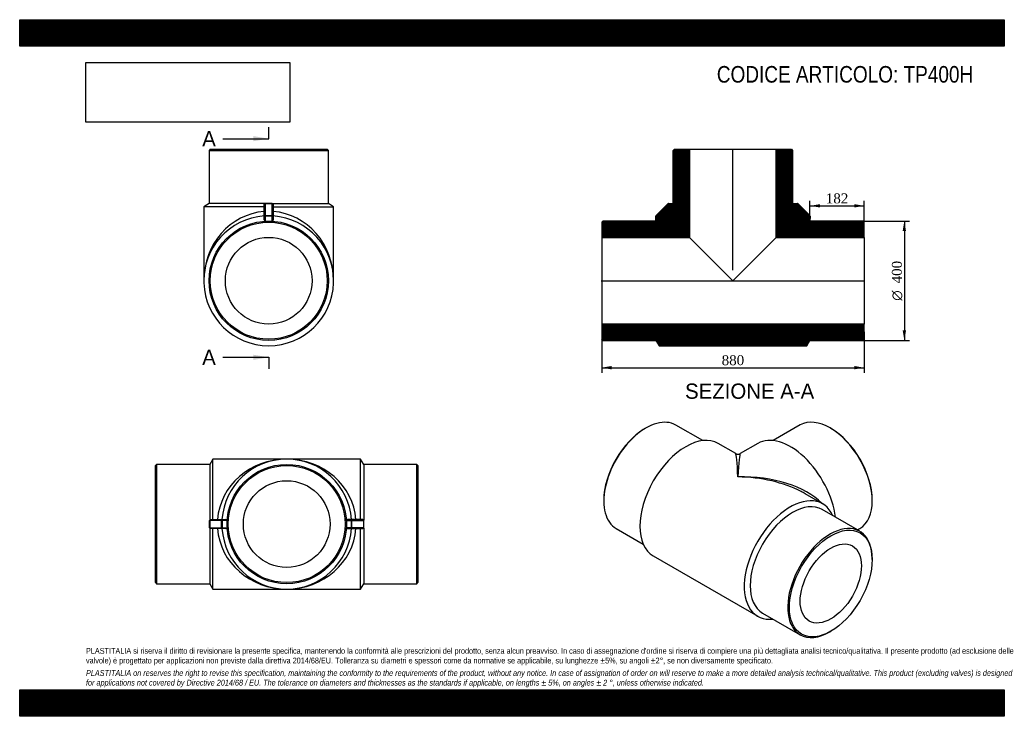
# Model space of a CAD drawing. Header units: millimetres. Extents: x 0 to 3300, y 0 to 2333.
import ezdxf
from ezdxf.enums import TextEntityAlignment as Align
from ezdxf.lldxf.tags import DXFTag

# ---------------------------------------------------------------- set-up
doc = ezdxf.new("R2010")
doc.units = ezdxf.units.MM
doc.header["$LTSCALE"] = 11.111111
for name, color, linetype in [('Default', 7, 'Continuous'), ('DV4_Default', 7, 'Continuous'), ('TP400H', 7, 'Continuous')]:
    doc.layers.add(name, color=color, linetype=linetype)
doc.styles.add('SEACAD_Solid_Edge_ANSI', font='seans.ttf')
doc.styles.add('SEACAD_Solid_Edge_ANSI1_Symbols', font='semeca1.ttf')
doc.styles.add('SEACAD_Times_New_Roman', font='times.ttf')
tags = doc.linetypes.add('CENTER2', pattern=[28.575, 19.05, -3.175, 3.175, -3.175]).pattern_tags.tags
tags[10:11] = [DXFTag(74, 4), DXFTag(75, 0), DXFTag(340, '0'), DXFTag(46, 0.0), DXFTag(50, 0.0), DXFTag(44, 0.0), DXFTag(45, 0.0)]
tags[8:9] = [DXFTag(74, 4), DXFTag(75, 0), DXFTag(340, '0'), DXFTag(46, 0.0), DXFTag(50, 0.0), DXFTag(44, 0.0), DXFTag(45, 0.0)]
tags[6:7] = [DXFTag(74, 4), DXFTag(75, 0), DXFTag(340, '0'), DXFTag(46, 0.0), DXFTag(50, 0.0), DXFTag(44, 0.0), DXFTag(45, 0.0)]
tags[4:5] = [DXFTag(74, 4), DXFTag(75, 0), DXFTag(340, '0'), DXFTag(46, 0.0), DXFTag(50, 0.0), DXFTag(44, 0.0), DXFTag(45, 0.0)]
doc.dimstyles.new('ANSImm', dxfattribs={"dimtxt": 33.333333, "dimasz": 33.333333, "dimexe": 16.666667, "dimexo": 0, "dimgap": 8.333333, "dimtad": 1, "dimdsep": 46, "dimtxsty": 'SEACAD_Times_New_Roman', "dimblk1": '_SE_FILLED', "dimblk2": '_SE_FILLED', "dimsah": 1, "dimcen": 16.666667, "dimazin": 0, "dimtfac": 0.85, "dimtdec": 3, "dimtofl": 0, "dimtmove": 0, "dimatfit": 3, "dimfxl": 1, "dimarcsym": 0})
picture_1 = doc.add_image_def('image1.jpg', size_in_pixel=(4302, 1260))

# ---------------------------------------------------------------- blocks, each defined once
blk = doc.blocks.new('SE')
at = {"layer": 'TP400H', "color": 7, "linetype": 'Continuous'}
for p, q in [((647.4, 861.3), (636.9, 843.8)), ((647.4, 658.8), (647.4, 861.3)), ((894.9, 861.3), (647.4, 861.3)), ((1142.4, 861.3), (894.9, 861.3)), ((1142.4, 658.8), (1142.4, 861.3)), ((1152.9, 843.8), (1142.4, 861.3)), ((458.9, 843.8), (454.9, 839.8)), ((454.9, 447.8), (454.9, 839.8)), ((458.9, 843.8), (458.9, 443.8)), ((636.9, 843.8), (458.9, 843.8)), ((636.9, 843.8), (636.9, 657.1)), ((1152.9, 843.8), (1152.9, 657.1)), ((1330.9, 843.8), (1152.9, 843.8)), ((1330.9, 443.8), (1330.9, 843.8)), ((1334.9, 839.8), (1330.9, 843.8)), ((1334.9, 839.8), (1334.9, 447.8)), ((636.6, 631.8), (636.6, 655.8)), ((637.4, 655.8), (636.6, 655.8)), ((637.4, 631.8), (636.6, 631.8)), ((636.9, 630.5), (636.9, 443.8)), ((676.3, 655.8), (637.4, 655.8)), ((637.4, 655.8), (637.4, 631.8)), ((637.4, 631.8), (676.3, 631.8)), ((639.6, 658.8), (678.4, 658.8)), ((678.4, 628.8), (639.6, 628.8)), ((647.4, 426.3), (647.4, 628.8)), ((676.3, 631.8), (676.3, 655.8)), ((678.5, 655.8), (676.3, 655.8)), ((678.5, 631.8), (676.3, 631.8)), ((678.4, 658.8), (690.6, 658.8)), ((690.6, 628.8), (678.4, 628.8)), ((678.5, 655.8), (678.5, 631.8)), ((694.9, 655.8), (678.5, 655.8)), ((678.5, 631.8), (694.9, 631.8)), ((694.9, 657), (694.9, 655.8)), ((694.9, 655.8), (694.9, 643.8)), ((694.9, 643.8), (694.9, 631.8)), ((694.9, 631.8), (694.9, 630.5)), ((1094.9, 657), (1094.9, 655.8)), ((1094.9, 655.8), (1111.2, 655.8)), ((1094.9, 655.8), (1094.9, 643.8)), ((1094.9, 643.8), (1094.9, 631.8)), ((1094.9, 631.8), (1094.9, 630.5)), ((1111.2, 631.8), (1094.9, 631.8)), ((1111.3, 658.8), (1099.1, 658.8)), ((1099.1, 628.8), (1111.3, 628.8)), ((1111.2, 655.8), (1113.4, 655.8)), ((1111.2, 655.8), (1111.2, 631.8)), ((1111.2, 631.8), (1113.4, 631.8)), ((1150.2, 658.8), (1111.3, 658.8)), ((1111.3, 628.8), (1150.2, 628.8)), ((1113.4, 631.8), (1113.4, 655.8)), ((1113.4, 655.8), (1152.3, 655.8)), ((1152.3, 631.8), (1113.4, 631.8)), ((1142.4, 426.3), (1142.4, 628.8)), ((1152.3, 655.8), (1153.2, 655.8)), ((1152.3, 655.8), (1152.3, 631.8)), ((1152.3, 631.8), (1153.2, 631.8)), ((1152.9, 630.5), (1152.9, 443.8)), ((1153.2, 631.8), (1153.2, 655.8)), ((454.9, 447.8), (458.9, 443.8)), ((458.9, 443.8), (636.9, 443.8)), ((636.9, 443.8), (647.4, 426.3)), ((1142.4, 426.3), (1152.9, 443.8)), ((1152.9, 443.8), (1330.9, 443.8)), ((1330.9, 443.8), (1334.9, 447.8)), ((647.4, 426.3), (894.9, 426.3)), ((894.9, 426.3), (1142.4, 426.3))]:
    blk.add_line(p, q, dxfattribs=at)
for radius in [200, 196, 145.3]:
    blk.add_circle((894.9, 643.8), radius, dxfattribs=at)
for centre, radius, start, end in [((894.9, 643.8), 217.5, 3.9546, 176.0454), ((894.9, 643.8), 217.5, 183.9546, 356.0454), ((691, 653.7), 5.04, 40.1712, 94.5052), ((691, 633.8), 5.07, 265.6663, 319.6573), ((1098.7, 653.7), 5.04, 85.4948, 139.8288), ((1098.7, 633.8), 5.07, 220.3427, 274.3337)]:
    blk.add_arc(centre, radius, start, end, dxfattribs=at)
for centre, major_axis, ratio, start_param, end_param in [((894.9, 643.8), (-232.5, 0), 0.935484, 4.712389, 6.214165), ((894.9, 643.8), (-232.5, 0), 0.935484, 3.210613, 4.712389), ((639.6, 655.8), (0, 3), 0.999831, 0, 1.570796), ((639.6, 631.8), (0, -3), 0.999831, 4.712389, 6.283185), ((639.6, 655.8), (0, -3), 0.712926, 3.141593, 4.712389), ((639.6, 631.8), (0, -3), 0.712926, 4.712389, 6.283185), ((894.9, 643.8), (232.5, 0), 0.935484, 3.210613, 4.712389), ((678.4, 655.8), (0, -3), 0.712926, 3.141593, 4.712389), ((678.4, 631.8), (0, -3), 0.712926, 4.712389, 6.283185), ((678.4, 655.8), (0, -3), 0.02872, 1.570796, 3.141593), ((678.4, 631.8), (0, -3), 0.02872, 0, 1.570796), ((894.9, 643.8), (232.5, 0), 0.935484, 4.712389, 6.214165), ((1111.3, 655.8), (0, -3), 0.02872, 3.141593, 4.712389), ((1111.3, 631.8), (0, -3), 0.02872, 4.712389, 6.283185), ((1111.3, 655.8), (0, -3), 0.712926, 1.570796, 3.141593), ((1111.3, 631.8), (0, -3), 0.712926, 0, 1.570796), ((1150.2, 655.8), (0, 3), 0.999831, 4.712389, 6.283185), ((1150.2, 655.8), (0, -3), 0.712926, 1.570796, 3.141593), ((1150.2, 631.8), (0, -3), 0.999831, 0, 1.570796), ((1150.2, 631.8), (0, -3), 0.712926, 0, 1.570796)]:
    blk.add_ellipse(centre, major_axis=major_axis, ratio=ratio, start_param=start_param, end_param=end_param, dxfattribs=at)
blk = doc.blocks.new('SE1')
at = {"layer": 'TP400H', "color": 7, "linetype": 'Continuous'}
for p, q in [((2099, 965.7), (2096.2, 964.1)), ((2289.6, 923.3), (2199, 975.6)), ((2616, 975.8), (2525.4, 923.6)), ((2718.8, 964.3), (2716, 965.9)), ((2399.8, 879.9), (2341.1, 913.8)), ((2474, 914), (2414.8, 879.9)), ((2691.1, 711.7), (2632.3, 745.7)), ((1957.6, 724), (1957.6, 720.8)), ((2857.4, 721), (2857.4, 724.2)), ((2815.6, 619.6), (2689.8, 692.3)), ((1999, 629.2), (2089.6, 576.9)), ((2807.3, 624.4), (2816, 629.4)), ((2123.6, 537.1), (2473.6, 335)), ((2857.1, 524.8), (2857.1, 528.1)), ((2489.8, 345.9), (2615.6, 273.2)), ((2715.6, 283.1), (2718.5, 284.8))]:
    blk.add_line(p, q, dxfattribs=at)
blk.add_arc((2407.3, 892.9), 15, 240.2949, 299.3028, dxfattribs=at)
for centre, major_axis, ratio, start_param, end_param in [((2099, 802.4), (100, 173.2), 0.57735, 0, 3.141593), ((2716, 802.6), (-100, 173.2), 0.57735, 3.141593, 6.283185), ((2096.2, 804.1), (-98, -169.7), 0.57735, 3.926991, 5.497787), ((2718.8, 804.3), (98, -169.7), 0.57735, 0.785398, 2.356194), ((2232.3, 725.5), (-108.7, -188.4), 0.57735, 3.141593, 6.283185), ((2582.7, 725.7), (108.8, -188.4), 0.57735, 0.946288, 3.141593), ((2407.3, 624.4), (7.6, -255.5), 0.028825, 2.338386, 3.123784), ((2407.3, 624.4), (-7.6, -255.5), 0.028825, 3.159401, 3.944799), ((2407.3, 624.4), (318.2, 8.9), 0.557805, 0.475482, 1.55521), ((2407.3, 624.4), (318.2, -8.9), 0.557805, 0.859574, 1.586383), ((2582.3, 523.4), (-108.7, -188.4), 0.57735, 2.737705, 6.687073), ((2407.3, 624.4), (318.2, -8.9), 0.557805, 0.800985, 0.859574), ((2589.8, 519.1), (-100, -173.2), 0.57735, 3.141593, 6.283185), ((2715.6, 446.4), (-100, -173.2), 0.57735, 2.356194, 6.283185), ((2715.6, 446.4), (-100, -173.2), 0.57735, 0, 0.785398)]:
    blk.add_ellipse(centre, major_axis=major_axis, ratio=ratio, start_param=start_param, end_param=end_param, dxfattribs=at)
for major_axis in [(98, 169.7), (-72.6, -125.8)]:
    blk.add_ellipse((2718.5, 444.8), major_axis=major_axis, ratio=0.57735, dxfattribs=at)
blk = doc.blocks.new('SE2')
at = {"layer": 'TP400H', "color": 7, "linetype": 'Continuous'}
for p, q in [((638.6, 1899.4), (634.6, 1895.4)), ((634.6, 1895.4), (1034.6, 1895.4)), ((634.6, 1895.4), (634.6, 1717.4)), ((638.6, 1899.4), (1030.6, 1899.4)), ((1034.6, 1895.4), (1030.6, 1899.4)), ((1034.6, 1717.4), (1034.6, 1895.4)), ((634.6, 1717.4), (617.1, 1706.9)), ((821, 1717.4), (634.6, 1717.4)), ((822.6, 1717.9), (822.6, 1717)), ((846.6, 1717.9), (822.6, 1717.9)), ((846.6, 1717), (822.6, 1717)), ((822.6, 1717), (822.6, 1677.5)), ((846.6, 1717.9), (846.6, 1717)), ((846.6, 1677.5), (846.6, 1717)), ((848.2, 1717.4), (1034.6, 1717.4)), ((1052.1, 1706.9), (1034.6, 1717.4)), ((819.6, 1706.9), (617.1, 1706.9)), ((617.1, 1706.9), (617.1, 1458.9)), ((819.6, 1675.4), (819.6, 1714.9)), ((849.6, 1714.9), (849.6, 1675.4)), ((849.6, 1706.9), (1052.1, 1706.9)), ((1052.1, 1458.9), (1052.1, 1706.9)), ((819.6, 1663.2), (819.6, 1675.4)), ((822.6, 1677.5), (846.6, 1677.5)), ((822.6, 1677.5), (822.6, 1675.3)), ((846.6, 1675.3), (822.6, 1675.3)), ((822.6, 1675.3), (822.6, 1658.9)), ((822.6, 1658.9), (834.6, 1658.9)), ((834.6, 1658.9), (846.6, 1658.9)), ((846.6, 1677.5), (846.6, 1675.3)), ((846.6, 1658.9), (846.6, 1675.3)), ((849.6, 1675.4), (849.6, 1663.2))]:
    blk.add_line(p, q, dxfattribs=at)
for radius in [200, 196, 145.3]:
    blk.add_circle((834.6, 1458.9), radius, dxfattribs=at)
for centre, radius, start, end in [((834.6, 1458.9), 217.5, 93.9546, 86.0454), ((824.8, 1662.8), 5.2, 175.6307, 228.9612), ((844.5, 1662.8), 5.17, 310.869, 4.5392)]:
    blk.add_arc(centre, radius, start, end, dxfattribs=at)
for centre, major_axis, ratio, start_param, end_param in [((822.6, 1714.9), (3, 0), 0.999588, 1.570796, 3.141593), ((822.6, 1714.9), (3, 0), 0.701239, 1.570796, 3.141593), ((846.6, 1714.9), (3, 0), 0.999588, 0, 1.570796), ((846.6, 1714.9), (3, 0), 0.701239, 0, 1.570796), ((834.6, 1458.9), (0, -232.5), 0.935484, 3.210613, 4.712389), ((834.6, 1458.9), (0, 232.5), 0.935484, 4.712389, 6.214165), ((822.6, 1675.4), (3, 0), 0.701239, 1.570796, 3.141593), ((822.6, 1675.4), (-3, 0), 0.018405, 0, 1.570796), ((822.6, 1659), (3, 0), 0.010174, 4.289818, 4.712389), ((846.6, 1675.4), (3, 0), 0.701239, 0, 1.570796), ((846.6, 1675.4), (3, 0), 0.018405, 4.712389, 6.283185), ((846.6, 1659), (3, 0), 0.010174, 4.712389, 5.13496)]:
    blk.add_ellipse(centre, major_axis=major_axis, ratio=ratio, start_param=start_param, end_param=end_param, dxfattribs=at)
blk = doc.blocks.new('SE4')
at = {"color": 7, "linetype": 'Continuous', "style": 'SEACAD_Solid_Edge_ANSI'}
blk.add_text('A', height=51.1, dxfattribs=at).set_placement((611.7, 1960.4), align=Align.TOP_LEFT)
blk = doc.blocks.new('SE5')
at = {"color": 7, "linetype": 'Continuous', "style": 'SEACAD_Solid_Edge_ANSI'}
blk.add_text('A', height=51.1, dxfattribs=at).set_placement((611.7, 1228), align=Align.TOP_LEFT)
blk = doc.blocks.new('SEANNOT_GROUP')
at = {"linetype": 'Continuous'}
blk.add_hatch(color=7, dxfattribs=at).paths.add_polyline_path([(783.5, 1926.3), (834.6, 1934.8), (783.5, 1943.4)])
at = {"color": 7, "linetype": 'Continuous'}
blk.add_lwpolyline([(681.3, 1934.8), (834.6, 1934.8)], dxfattribs=at)
blk = doc.blocks.new('SEANNOT_GROUP1')
at = {"linetype": 'Continuous'}
blk.add_hatch(color=7, dxfattribs=at).paths.add_polyline_path([(783.5, 1193.9), (834.6, 1202.5), (783.5, 1211)])
at = {"color": 7, "linetype": 'Continuous'}
blk.add_lwpolyline([(681.3, 1202.5), (834.6, 1202.5)], dxfattribs=at)
blk = doc.blocks.new('SE3')
at = {"layer": 'Default', "color": 7, "linetype": 'CENTER2'}
for p, q in [((834.6, 1934.8), (834.6, 1973.2)), ((834.6, 1202.5), (834.6, 1164.1))]:
    blk.add_line(p, q, dxfattribs=at)
at = {"layer": 'Default', "color": 7, "linetype": 'CENTER2', "const_width": 0.0001}
blk.add_lwpolyline([(834.6, 1934.8), (834.6, 1202.5)], dxfattribs=at)
at = {"layer": 'Default'}
for name in ['SE4', 'SEANNOT_GROUP', 'SE5', 'SEANNOT_GROUP1']:
    blk.add_blockref(name, (0, 0), dxfattribs=at)
blk = doc.blocks.new('SE6')
at = {"layer": 'TP400H', "linetype": 'Continuous'}
h = blk.add_hatch(dxfattribs=at)
h.set_pattern_fill('LINE', scale=0.629921, angle=45, style=0)
edge = h.paths.add_edge_path()
edge.add_line((2194.6, 1899.4), (2190.6, 1895.4))
edge.add_line((2190.6, 1895.4), (2190.6, 1717.4))
edge.add_line((2190.6, 1717.4), (2174.3, 1717.9))
edge.add_arc((2174.2, 1714.9), 3, 88.3543, 135.4735)
edge.add_line((2172, 1717), (2133.2, 1677.5))
edge.add_arc((2135.3, 1675.4), 3, 135.4735, 181.0546)
edge.add_line((2132.3, 1675.3), (2132.6, 1658.9))
edge.add_line((2132.6, 1658.9), (1954.6, 1658.9))
edge.add_line((1954.6, 1658.9), (1950.6, 1654.9))
edge.add_line((1950.6, 1654.9), (1950.6, 1604.2))
edge.add_line((1950.6, 1604.2), (2245.3, 1604.2))
edge.add_line((2245.3, 1604.2), (2245.3, 1899.4))
edge.add_line((2245.3, 1899.4), (2194.6, 1899.4))
h = blk.add_hatch(dxfattribs=at)
h.set_pattern_fill('LINE', scale=0.629921, angle=45, style=0)
edge = h.paths.add_edge_path()
edge.add_arc((2645.9, 1675.4), 3, 358.9454, 404.5265)
edge.add_line((2648.1, 1677.5), (2609.2, 1717))
edge.add_arc((2607.1, 1714.9), 3, 44.5265, 91.6457)
edge.add_line((2607, 1717.9), (2590.6, 1717.4))
edge.add_line((2590.6, 1717.4), (2590.6, 1895.4))
edge.add_line((2590.6, 1895.4), (2586.6, 1899.4))
edge.add_line((2586.6, 1899.4), (2535.9, 1899.4))
edge.add_line((2535.9, 1899.4), (2535.9, 1604.2))
edge.add_line((2535.9, 1604.2), (2830.6, 1604.2))
edge.add_line((2830.6, 1604.2), (2830.6, 1654.9))
edge.add_line((2830.6, 1654.9), (2826.6, 1658.9))
edge.add_line((2826.6, 1658.9), (2648.6, 1658.9))
edge.add_line((2648.6, 1658.9), (2648.9, 1675.3))
h = blk.add_hatch(dxfattribs=at)
h.set_pattern_fill('LINE', scale=0.629921, angle=45, style=0)
h.paths.add_polyline_path([(2830.6, 1262.9), (2830.6, 1313.6), (1950.6, 1313.6), (1950.6, 1262.9), (1954.6, 1258.9), (2132.6, 1258.9), (2143.1, 1241.4), (2638.1, 1241.4), (2648.6, 1258.9), (2826.6, 1258.9)])
at = {"layer": 'DV4_Default', "color": 7, "linetype": 'CENTER2'}
for p, q in [((2390.6, 1493.9), (2390.6, 1901.2)), ((1948.9, 1458.9), (2832.4, 1458.9))]:
    blk.add_line(p, q, dxfattribs=at)
at = {"layer": 'TP400H', "color": 7, "linetype": 'Continuous'}
for p, q in [((2190.6, 1895.4), (2194.6, 1899.4)), ((2190.6, 1717.4), (2190.6, 1895.4)), ((2194.6, 1899.4), (2245.3, 1899.4)), ((2245.3, 1899.4), (2535.9, 1899.4)), ((2245.3, 1899.4), (2245.3, 1604.2)), ((2535.9, 1604.2), (2535.9, 1899.4)), ((2535.9, 1899.4), (2586.6, 1899.4)), ((2586.6, 1899.4), (2590.6, 1895.4)), ((2590.6, 1895.4), (2590.6, 1717.4)), ((2133.2, 1677.5), (2172, 1717)), ((2174.3, 1717.9), (2190.6, 1717.4)), ((2590.6, 1717.4), (2607, 1717.9)), ((2609.2, 1717), (2648.1, 1677.5)), ((1950.6, 1654.9), (1954.6, 1658.9)), ((1950.6, 1654.9), (1950.6, 1604.2)), ((2132.6, 1658.9), (1954.6, 1658.9)), ((2132.6, 1658.9), (2132.3, 1675.3)), ((2648.9, 1675.3), (2648.6, 1658.9)), ((2826.6, 1658.9), (2648.6, 1658.9)), ((2826.6, 1658.9), (2830.6, 1654.9)), ((2830.6, 1604.2), (2830.6, 1654.9)), ((1950.6, 1604.2), (1950.6, 1313.6)), ((1950.6, 1604.2), (2245.3, 1604.2)), ((2245.3, 1604.2), (2390.6, 1458.9)), ((2390.6, 1458.9), (2535.9, 1604.2)), ((2535.9, 1604.2), (2830.6, 1604.2)), ((2830.6, 1604.2), (2830.6, 1313.6)), ((2830.6, 1313.6), (1950.6, 1313.6)), ((1950.6, 1313.6), (1950.6, 1262.9)), ((2830.6, 1262.9), (2830.6, 1313.6)), ((1954.6, 1258.9), (1950.6, 1262.9)), ((1954.6, 1258.9), (2132.6, 1258.9)), ((2132.6, 1258.9), (2143.1, 1241.4)), ((2638.1, 1241.4), (2648.6, 1258.9)), ((2648.6, 1258.9), (2826.6, 1258.9)), ((2830.6, 1262.9), (2826.6, 1258.9)), ((2143.1, 1241.4), (2638.1, 1241.4))]:
    blk.add_line(p, q, dxfattribs=at)
for centre, start, end in [((2174.2, 1714.9), 88.3543, 135.4735), ((2607.1, 1714.9), 44.5265, 91.6457), ((2135.3, 1675.4), 135.4735, 181.0546), ((2645.9, 1675.4), 358.9454, 44.5265)]:
    blk.add_arc(centre, 3, start, end, dxfattribs=at)
blk = doc.blocks.new('DMBLK16')
at = {"layer": 'Default', "linetype": 'Continuous'}
for points in [[(1984, 1162.1), (1984, 1173.3), (1950.6, 1167.7)], [(2797.3, 1162.1), (2830.6, 1167.7), (2797.3, 1173.3)]]:
    blk.add_hatch(color=7, dxfattribs=at).paths.add_polyline_path(points)
at = {"layer": 'Default', "color": 7, "linetype": 'Continuous'}
for p, q in [((1950.6, 1288.3), (1950.6, 1151)), ((2830.6, 1288.3), (2830.6, 1151)), ((1950.6, 1167.7), (2830.6, 1167.7))]:
    blk.add_line(p, q, dxfattribs=at)
at = {"layer": 'Default', "color": 7, "linetype": 'Continuous', "style": 'SEACAD_Times_New_Roman'}
blk.add_text('880', height=33.33, dxfattribs=at).set_placement((2352.7, 1209.4), align=Align.TOP_LEFT)
blk = doc.blocks.new('_SE_FILLED')
at = {"color": 0}
blk.add_line((0, 0), (-1, 0), dxfattribs=at)
blk.add_solid([(0, 0), (-1, -0.1665), (-1, 0.1665), (0, 0)], dxfattribs=at)
blk = doc.blocks.new('GDimGGroup')
at = {"layer": 'Default', "linetype": 'Continuous'}
for points in [[(2970.6, 1625.6), (2965, 1658.9), (2959.4, 1625.6)], [(2970.6, 1292.3), (2959.4, 1292.3), (2965, 1258.9)]]:
    blk.add_hatch(color=7, dxfattribs=at).paths.add_polyline_path(points)
at = {"layer": 'Default', "color": 7, "linetype": 'Continuous'}
for p, q in [((2826.6, 1658.9), (2981.7, 1658.9)), ((2965, 1658.9), (2965, 1258.9)), ((2826.6, 1258.9), (2981.7, 1258.9))]:
    blk.add_line(p, q, dxfattribs=at)
for s, height, style, p in [('400', 33.33, 'SEACAD_Times_New_Roman', (2923.3, 1450)), ('O', 33.3, 'SEACAD_Solid_Edge_ANSI1_Symbols', (2923.3, 1392))]:
    blk.add_text(s, height=height, rotation=90, dxfattribs=dict(at, style=style)).set_placement(p, align=Align.TOP_LEFT)
blk = doc.blocks.new('DMBLK17')
at = {"layer": 'Default', "linetype": 'Continuous'}
for points in [[(2682, 1715.4), (2648.6, 1709.9), (2682, 1704.3)], [(2797.3, 1715.4), (2797.3, 1704.3), (2830.6, 1709.9)]]:
    blk.add_hatch(color=7, dxfattribs=at).paths.add_polyline_path(points)
at = {"layer": 'Default', "color": 7, "linetype": 'Continuous'}
for p, q in [((2648.6, 1658.9), (2648.6, 1726.5)), ((2830.6, 1654.9), (2830.6, 1726.5)), ((2648.6, 1709.9), (2830.6, 1709.9))]:
    blk.add_line(p, q, dxfattribs=at)
at = {"layer": 'Default', "color": 7, "linetype": 'Continuous', "style": 'SEACAD_Times_New_Roman'}
blk.add_text('182', height=33.33, dxfattribs=at).set_placement((2701.7, 1751.5), align=Align.TOP_LEFT)

msp = doc.modelspace()

# ---------------------------------------------------------------- hatches: boundary and pattern name
at = {"layer": 'Default', "linetype": 'Continuous'}
h = msp.add_hatch(dxfattribs=at)
h.set_pattern_fill('LINE', scale=0.629921, angle=45, style=0)
h.paths.add_polyline_path([(3300, 2244.444), (3300, 2333.333), (0, 2333.333), (0, 2244.444)])
for points in [[(3300, 2244.444), (3300, 2333.333), (0, 2333.333), (0, 2244.444)], [(3300, 0), (3300, 88.889), (0, 88.889), (0, 0)]]:
    msp.add_hatch(color=7, dxfattribs=at).paths.add_polyline_path(points)
h = msp.add_hatch(dxfattribs=at)
h.set_pattern_fill('LINE', scale=0.629921, angle=45, style=0)
h.paths.add_polyline_path([(3300, 0), (3300, 88.889), (0, 88.889), (0, 0)])

# ---------------------------------------------------------------- linework, layer by layer
at = {"layer": 'Default', "color": 7, "linetype": 'Continuous'}
for p, q in [((0, 2333.333), (3300, 2333.333)), ((0, 2244.444), (0, 2333.333)), ((3300, 2333.333), (3300, 2244.444)), ((3300, 2244.444), (0, 2244.444)), ((0, 88.889), (3300, 88.889)), ((0, 0), (0, 88.889)), ((3300, 88.889), (3300, 0)), ((3300, 0), (0, 0))]:
    msp.add_line(p, q, dxfattribs=at)

# ---------------------------------------------------------------- block references
at = {"layer": 'Default'}
for name in ['SE3', 'SE2', 'SE6', 'GDimGGroup', 'SE1', 'SE']:
    msp.add_blockref(name, (0, 0), dxfattribs=at)

# ---------------------------------------------------------------- texts
at = {"layer": 'Default', "color": 7, "linetype": 'Continuous', "style": 'SEACAD_Solid_Edge_ANSI'}
msp.add_text('SEZIONE A-A', height=51.11111, dxfattribs=at).set_placement((2229.991, 1114.65), align=Align.TOP_LEFT)
at = {"layer": 'Default', "attachment_point": 1}
for s, insert, char_height, width in [('{\\fArial Narrow|b0||i0||c0|p34;\\C7;\\H55.55555556;\\W1.;CODICE ARTICOLO: TP400H}', (2336.513, 2178.15), 55.55556, 922.99762), ("{\\fArial Narrow|b0||i0||c0|p34;\\C7;\\H19.44444444;\\W1.;PLASTITALIA si riserva il diritto di revisionare la presente specifica, mantenendo la conformità alle prescrizioni del prodotto, senza alcun preavviso. In caso di assegnazione d'ordine si riserva di compiere una più dettagliata analisi tecnico/qualitativa. Il presente prodotto (ad esclusione delle \\P}{\\fArial Narrow|b0||i0||c0|p34;\\C7;\\H19.44444444;\\W1.;valvole) è progettato per applicazioni non previste dalla direttiva 2014/68/EU. Tolleranza su diametri e spessori come da normative se applicabile, su lunghezze ±5%, su angoli ±2°, se non diversamente specificato.\\P}{\\fArial Narrow|b0||i0||c0|p34;\\C7;\\H5.555555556;\\W1.;   \\P}{\\fArial Narrow|b0||i1||c0|p34;\\C7;\\H19.44444444;\\W1.;PLASTITALIA on reserves the right to revise this specification, maintaining the conformity to the requirements of the product, without any notice. In case of assignation of order on will reserve to make a more detailed analysis technical/qualitative. This product (excluding valves) is designed \\P}{\\fArial Narrow|b0||i1||c0|p34;\\C7;\\H19.44444444;\\W1.;for applications not covered by Directive 2014/68 / EU. The tolerance on diameters and thicknesses as the standards if applicable, on lengths ± 5%, on angles ± 2 °, unless otherwise indicated.\\P}", (222.222, 228.915), 19.444444, 2855.55556)]:
    msp.add_mtext(s, dxfattribs=dict(at, insert=insert, char_height=char_height, width=width))

# ---------------------------------------------------------------- dimensions: what is measured, and where the dimension line sits
at = {"layer": 'Default', "color": 7, "linetype": 'Continuous'}
dim = msp.add_linear_dim(base=(2830.619, 1709.88), p1=(2648.619, 1658.925), p2=(2830.619, 1604.225), text='\\A1;<>', dimstyle='ANSImm', dxfattribs=at)
dim.commit()
dim.dimension.update_dxf_attribs({"geometry": 'DMBLK17', "text_midpoint": (2739.619, 1709.88), "dimtype": 160})
dim = msp.add_linear_dim(base=(1950.619, 1167.702), p1=(1950.619, 1288.275), p2=(2830.619, 1288.275), angle=0, text='\\A1;<>', dimstyle='ANSImm', dxfattribs=at)
dim.commit()
dim.dimension.update_dxf_attribs({"geometry": 'DMBLK16', "text_midpoint": (2390.619, 1167.702), "dimtype": 161})

# ---------------------------------------------------------------- pictures from other files: only their frames are drawn
image = msp.add_image(picture_1, insert=(222.222, 1990.035), size_in_units=(682.857, 200))
image.dxf.flags = 7

doc.saveas('drawing.dxf')
